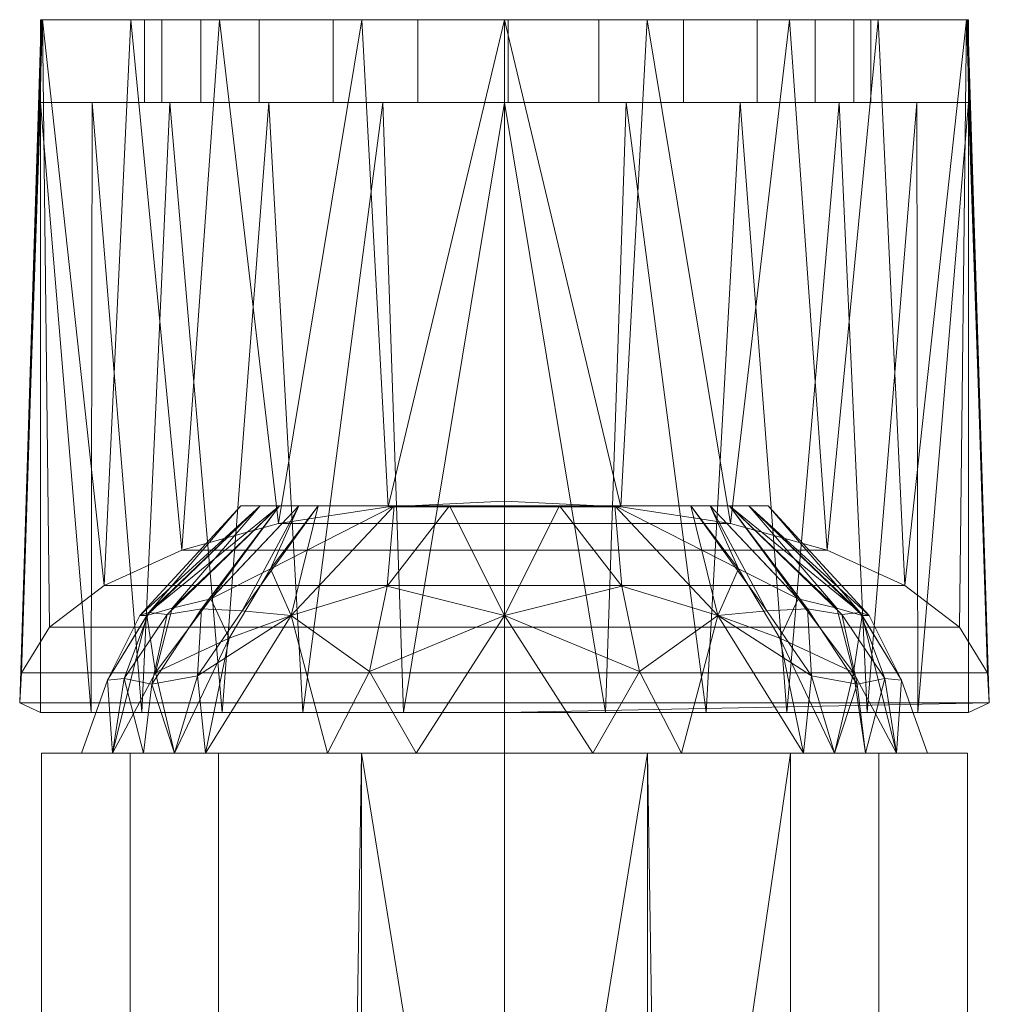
# Model space of a CAD drawing. Header units: millimetres. Extents: x -108 to 328, y -83 to 420.
# Tile 4 of 7: x -24 to 24, y 31 to 79. Entities that reach past the tile are written whole.
import ezdxf

# ---------------------------------------------------------------- set-up
doc = ezdxf.new("R2010")
doc.units = ezdxf.units.MM
doc.layers.add('M-520-M_DRAINAGE_FW', color=2, linetype='Continuous', lineweight=30)

# ---------------------------------------------------------------- blocks, each defined once
blk = doc.blocks.new('AmericanStandard_BathAndShowerMixer_withHandspray_Codie__FFASB211-6T1500BT0_ - Codie Exposed Bath _ Shower Mixer with Handspray-4303-3D View 1')
at = {"layer": 'M-520-M_DRAINAGE_FW', "lineweight": 9}
mesh = blk.add_polyface(dxfattribs=at)
corners = [(-0.002, 78.621, 36.415), (-0.002, 55.24, 36.415), (-5.656, 54.965, 37.101), (-10.982, 54.155, 39.119), (-15.671, 52.858, 42.352), (-19.45, 51.148, 46.613), (-22.101, 49.125, 51.654), (-23.47, 46.906, 57.182), (-23.553, 45.452, 62.138), (-22.542, 44.972, 67.195), (-17.627, 44.972, 75.817), (-9.799, 44.972, 81.575), (-0.002, 44.972, 83.7), (-0.002, 74.593, 83.7), (-5.916, 74.593, 82.948), (-11.454, 74.593, 80.741), (-16.264, 74.593, 77.219), (-20.04, 74.593, 72.606), (-22.542, 74.593, 67.195), (-22.542, 78.621, 67.195), (-22.453, 78.621, 52.643), (-13.853, 78.621, 40.897), (-18.153, 78.621, 46.77), (-6.928, 78.621, 38.656), (-22.479, 78.621, 56.954), (-22.51, 78.621, 62.075), (-20.084, 44.972, 71.506), (-4.901, 44.972, 82.637), (-13.713, 44.972, 78.696)]
mesh.append_faces([[corners[k] for k in face] for face in [(5, 22, 4), (20, 7, 24), (0, 2, 23), (4, 21, 3), (18, 26, 17), (14, 27, 13), (3, 23, 2), (26, 18, 9), (17, 10, 16), (9, 18, 8)]], dxfattribs={"vtx0": -1, "vtx1": -1})
mesh.append_faces([[corners[k] for k in face] for face in [(18, 25, 8)]], dxfattribs={"vtx0": -1, "vtx1": -1, "vtx2": -1})
mesh.append_faces([[corners[k] for k in face] for face in [(16, 10, 28), (20, 6, 7), (5, 20, 22), (4, 22, 21), (15, 28, 11), (14, 11, 27), (25, 7, 8), (28, 15, 16)]], dxfattribs={"vtx0": -1, "vtx2": -1})
mesh.append_faces([[corners[k] for k in face] for face in [(1, 2, 0), (12, 13, 27)]], dxfattribs={"vtx1": -1})
mesh.append_faces([[corners[k] for k in face] for face in [(5, 6, 20), (21, 23, 3), (25, 24, 7), (14, 15, 11), (26, 10, 17)]], dxfattribs={"vtx1": -1, "vtx2": -1})
mesh.append_faces([[corners[k] for k in face] for face in [(18, 19, 25)]], dxfattribs={"vtx2": -1})
mesh = blk.add_polyface(dxfattribs=at)
corners = [(22.537, 78.621, 67.195), (22.448, 78.621, 52.643), (13.848, 78.621, 40.897), (-0.002, 78.621, 36.415), (-13.853, 78.621, 40.897), (-22.453, 78.621, 52.643), (-22.542, 78.621, 67.195), (-17.491, 78.621, 143.78), (-16.649, 78.621, 148.127), (-14.752, 78.621, 152.128), (-11.921, 78.621, 155.533), (-8.333, 78.621, 158.127), (-4.212, 78.621, 159.748), (0.182, 78.621, 160.294), (4.573, 78.621, 159.73), (8.688, 78.621, 158.094), (12.266, 78.621, 155.486), (15.084, 78.621, 152.07), (16.964, 78.621, 148.062), (17.79, 78.621, 143.712)]
mesh.append_faces([[corners[k] for k in face] for face in [(1, 4, 5, 0)]], dxfattribs={"vtx0": -1, "vtx2": -1})
mesh.append_faces([[corners[k] for k in face] for face in [(0, 5, 6, 7), (16, 11, 12, 13)]], dxfattribs={"vtx0": -1, "vtx3": -1})
mesh.append_faces([[corners[k] for k in face] for face in [(18, 19, 16, 17)]], dxfattribs={"vtx1": -1})
mesh.append_faces([[corners[k] for k in face] for face in [(19, 0, 7, 16), (10, 11, 16, 7)]], dxfattribs={"vtx1": -1, "vtx2": -1, "vtx3": -1})
mesh.append_faces([[corners[k] for k in face] for face in [(2, 3, 4, 1), (8, 9, 10, 7)]], dxfattribs={"vtx2": -1})
mesh.append_faces([[corners[k] for k in face] for face in [(13, 14, 15, 16)]], dxfattribs={"vtx3": -1})
mesh = blk.add_polyface(dxfattribs=at)
corners = [(-22.542, 74.593, 67.195), (-17.491, 74.593, 143.78), (-17.491, 78.621, 143.78), (-22.542, 78.621, 67.195)]
mesh.append_faces([[corners[k] for k in face] for face in [(0, 1, 2, 3)]])
mesh = blk.add_polyface(dxfattribs=at)
corners = [(-17.491, 74.593, 143.78), (-16.649, 74.593, 148.127), (-14.752, 74.593, 152.128), (-11.921, 74.593, 155.533), (-8.333, 74.593, 158.127), (-4.212, 74.593, 159.748), (0.182, 74.593, 160.294), (4.573, 74.593, 159.73), (8.688, 74.593, 158.094), (12.266, 74.593, 155.486), (15.084, 74.593, 152.07), (16.964, 74.593, 148.062), (17.79, 74.593, 143.712), (17.79, 78.621, 143.712), (16.964, 78.621, 148.062), (15.084, 78.621, 152.07), (12.266, 78.621, 155.486), (8.688, 78.621, 158.094), (4.573, 78.621, 159.73), (0.182, 78.621, 160.294), (-4.212, 78.621, 159.748), (-8.333, 78.621, 158.127), (-11.921, 78.621, 155.533), (-14.752, 78.621, 152.128), (-16.649, 78.621, 148.127), (-17.491, 78.621, 143.78)]
mesh.append_faces([[corners[k] for k in face] for face in [(13, 14, 11, 12), (0, 1, 24, 25)]], dxfattribs={"vtx1": -1})
mesh.append_faces([[corners[k] for k in face] for face in [(14, 15, 10, 11), (16, 17, 8, 9), (15, 16, 9, 10), (17, 18, 7, 8), (6, 7, 18, 19), (19, 20, 5, 6), (20, 21, 4, 5), (22, 23, 2, 3), (21, 22, 3, 4), (23, 24, 1, 2)]], dxfattribs={"vtx1": -1, "vtx3": -1})
mesh = blk.add_polyface(dxfattribs=at)
corners = [(-0.002, 44.972, 83.7), (9.794, 44.972, 81.575), (17.622, 44.972, 75.817), (22.537, 44.972, 67.195), (23.548, 45.452, 62.138), (23.465, 46.906, 57.182), (22.096, 49.125, 51.654), (19.445, 51.148, 46.613), (15.666, 52.858, 42.352), (10.977, 54.155, 39.119), (5.651, 54.965, 37.101), (-0.002, 55.24, 36.415), (-0.002, 78.621, 36.415), (13.848, 78.621, 40.897), (22.448, 78.621, 52.643), (22.537, 78.621, 67.195), (22.537, 74.593, 67.195), (20.035, 74.593, 72.606), (16.259, 74.593, 77.219), (11.449, 74.593, 80.741), (5.911, 74.593, 82.948), (-0.002, 74.593, 83.7), (6.923, 78.621, 38.656), (18.148, 78.621, 46.77), (22.474, 78.621, 56.954), (22.506, 78.621, 62.075), (13.708, 44.972, 78.696), (4.896, 44.972, 82.637), (20.079, 44.972, 71.506)]
mesh.append_faces([[corners[k] for k in face] for face in [(27, 21, 0), (16, 25, 15)]], dxfattribs={"vtx0": -1})
mesh.append_faces([[corners[k] for k in face] for face in [(19, 26, 18), (21, 27, 20), (3, 16, 28), (8, 23, 7), (18, 2, 17), (26, 19, 1)]], dxfattribs={"vtx0": -1, "vtx1": -1})
mesh.append_faces([[corners[k] for k in face] for face in [(4, 25, 16)]], dxfattribs={"vtx0": -1, "vtx1": -1, "vtx2": -1})
mesh.append_faces([[corners[k] for k in face] for face in [(17, 2, 28), (28, 16, 17), (16, 3, 4), (25, 4, 5), (8, 13, 23), (14, 5, 6), (14, 6, 7), (7, 23, 14), (13, 8, 9), (10, 12, 22), (5, 24, 25)]], dxfattribs={"vtx0": -1, "vtx2": -1})
mesh.append_faces([[corners[k] for k in face] for face in [(19, 20, 1), (26, 2, 18), (14, 24, 5), (27, 1, 20), (9, 10, 22), (22, 13, 9)]], dxfattribs={"vtx1": -1, "vtx2": -1})
mesh.append_faces([[corners[k] for k in face] for face in [(10, 11, 12)]], dxfattribs={"vtx2": -1})
mesh = blk.add_polyface(dxfattribs=at)
corners = [(17.79, 74.593, 143.712), (22.537, 74.593, 67.195), (22.537, 78.621, 67.195), (17.79, 78.621, 143.712)]
mesh.append_faces([[corners[k] for k in face] for face in [(3, 0, 1, 2)]])
mesh = blk.add_polyface(dxfattribs=at)
corners = [(22.537, 74.593, 67.195), (17.79, 74.593, 143.712), (16.964, 74.593, 148.062), (15.084, 74.593, 152.07), (12.266, 74.593, 155.486), (8.688, 74.593, 158.094), (4.573, 74.593, 159.73), (0.182, 74.593, 160.294), (-4.212, 74.593, 159.748), (-8.333, 74.593, 158.127), (-11.921, 74.593, 155.533), (-14.752, 74.593, 152.128), (-16.649, 74.593, 148.127), (-17.491, 74.593, 143.78), (-22.542, 74.593, 67.195), (-20.04, 74.593, 72.606), (-16.264, 74.593, 77.219), (-11.454, 74.593, 80.741), (-5.916, 74.593, 82.948), (-0.002, 74.593, 83.7), (5.911, 74.593, 82.948), (11.449, 74.593, 80.741), (16.259, 74.593, 77.219), (20.035, 74.593, 72.606)]
mesh.append_faces([[corners[k] for k in face] for face in [(8, 5, 6, 7)]], dxfattribs={"vtx0": -1})
mesh.append_faces([[corners[k] for k in face] for face in [(21, 1, 20)]], dxfattribs={"vtx0": -1, "vtx1": -1})
mesh.append_faces([[corners[k] for k in face] for face in [(1, 21, 22), (13, 15, 16), (13, 18, 19), (13, 17, 18), (13, 16, 17), (5, 8, 9)]], dxfattribs={"vtx0": -1, "vtx2": -1})
mesh.append_faces([[corners[k] for k in face] for face in [(14, 15, 13)]], dxfattribs={"vtx1": -1})
mesh.append_faces([[corners[k] for k in face] for face in [(22, 23, 1)]], dxfattribs={"vtx1": -1, "vtx2": -1})
mesh.append_faces([[corners[k] for k in face] for face in [(19, 20, 1, 13)]], dxfattribs={"vtx1": -1, "vtx2": -1, "vtx3": -1})
mesh.append_faces([[corners[k] for k in face] for face in [(2, 3, 11, 12), (3, 4, 10, 11), (4, 5, 9, 10), (12, 13, 1, 2)]], dxfattribs={"vtx1": -1, "vtx3": -1})
mesh.append_faces([[corners[k] for k in face] for face in [(23, 0, 1)]], dxfattribs={"vtx2": -1})
mesh = blk.add_polyface(dxfattribs=at)
corners = [(23.465, 46.906, 57.182), (-23.47, 46.906, 57.182), (-22.101, 49.125, 51.654), (-19.45, 51.148, 46.613), (-15.671, 52.858, 42.352), (-10.982, 54.155, 39.119), (-5.656, 54.965, 37.101), (-0.002, 55.24, 36.415), (5.651, 54.965, 37.101), (10.977, 54.155, 39.119), (15.666, 52.858, 42.352), (19.445, 51.148, 46.613), (22.096, 49.125, 51.654)]
mesh.append_faces([[corners[k] for k in face] for face in [(8, 6, 7)]], dxfattribs={"vtx0": -1})
mesh.append_faces([[corners[k] for k in face] for face in [(12, 2, 3, 11), (10, 4, 5, 9)]], dxfattribs={"vtx0": -1, "vtx2": -1})
mesh.append_faces([[corners[k] for k in face] for face in [(3, 4, 10, 11), (5, 6, 8, 9)]], dxfattribs={"vtx1": -1, "vtx3": -1})
mesh.append_faces([[corners[k] for k in face] for face in [(0, 1, 2, 12)]], dxfattribs={"vtx2": -1})
mesh = blk.add_polyface(dxfattribs=at)
corners = [(-0.002, 43.008, 39.712), (-14.533, 43.008, 45.731), (-20.552, 43.008, 60.262), (-14.533, 43.008, 74.793), (-0.002, 43.008, 80.811), (-0.002, 49.68, 77.978), (-0.002, 55.008, 73.063), (-9.054, 55.008, 69.314), (-12.804, 55.008, 60.262), (-9.054, 55.008, 51.21), (-0.002, 55.008, 47.461), (-0.002, 49.68, 42.546), (-5.356, 55.008, 70.846), (-5.356, 55.008, 49.678), (-8.596, 43.008, 77.252), (-8.596, 43.008, 43.272), (-10.367, 49.68, 74.629), (-10.367, 49.68, 45.894), (-10.929, 55.008, 64.788), (-17.543, 43.008, 67.527), (-10.929, 55.008, 55.736), (-17.543, 43.008, 52.997), (-17.378, 49.68, 63.718), (-17.279, 49.835, 56.825), (-14.719, 50.015, 50.802), (-14.271, 50.498, 69.796), (-2.679, 55.008, 71.955), (-5.704, 51.116, 75.96), (-2.679, 55.008, 48.569), (-5.704, 51.116, 44.563), (-4.299, 43.008, 79.032), (-6.555, 46.974, 78.305), (-4.299, 43.008, 41.492), (-6.555, 46.974, 42.219), (-11.866, 55.008, 62.525), (-19.047, 43.008, 63.895), (-11.866, 55.008, 57.999), (-19.047, 43.008, 56.629), (-19.293, 46.551, 58.362), (-18.472, 46.634, 54.499), (-16.038, 43.008, 49.364), (-14.919, 46.749, 48.02), (-17.717, 49.682, 60.26), (-16.392, 49.74, 53.638), (-17.131, 46.356, 51.013), (-12.745, 49.918, 48.18), (-9.992, 55.008, 53.473), (-11.363, 51.959, 71.554), (-13.372, 48.584, 72.871), (-16.038, 43.008, 71.16), (-16.954, 46.919, 69.323), (-16.144, 50.047, 66.954), (-9.992, 55.008, 67.051)]
mesh.append_faces([[corners[k] for k in face] for face in [(52, 47, 7), (14, 16, 3), (1, 17, 15), (37, 39, 21), (28, 29, 13), (15, 33, 32), (9, 45, 46), (21, 44, 40)]], dxfattribs={"vtx0": -1, "vtx1": -1})
mesh.append_faces([[corners[k] for k in face] for face in [(51, 34, 22), (16, 27, 12), (48, 16, 47), (28, 11, 29), (13, 29, 17), (44, 24, 41), (27, 31, 5), (37, 38, 39), (41, 45, 17), (47, 25, 48), (38, 42, 23), (43, 20, 24), (50, 48, 25), (5, 31, 30), (5, 26, 27), (17, 29, 33), (31, 16, 14), (16, 31, 27), (32, 33, 11), (17, 33, 15), (11, 33, 29), (8, 23, 42), (38, 35, 22), (38, 23, 39), (23, 43, 39), (40, 44, 41), (45, 41, 24), (39, 44, 21), (17, 1, 41), (38, 22, 42), (42, 22, 34), (20, 43, 23), (44, 43, 24), (44, 39, 43), (45, 24, 46), (9, 17, 45), (12, 47, 16), (3, 16, 48), (22, 35, 50), (48, 50, 49), (51, 50, 25), (51, 25, 18), (22, 50, 51), (47, 52, 25)]], dxfattribs={"vtx0": -1, "vtx1": -1, "vtx2": -1})
mesh.append_faces([[corners[k] for k in face] for face in [(17, 9, 13), (31, 14, 30), (23, 8, 36), (48, 49, 3), (38, 37, 2), (41, 1, 40), (23, 36, 20), (38, 2, 35), (24, 20, 46)]], dxfattribs={"vtx0": -1, "vtx2": -1})
mesh.append_faces([[corners[k] for k in face] for face in [(50, 35, 19, 49)]], dxfattribs={"vtx0": -1, "vtx3": -1})
mesh.append_faces([[corners[k] for k in face] for face in [(10, 11, 28), (4, 5, 30)]], dxfattribs={"vtx1": -1})
mesh.append_faces([[corners[k] for k in face] for face in [(12, 7, 47), (34, 8, 42), (26, 12, 27), (18, 34, 51), (52, 18, 25)]], dxfattribs={"vtx1": -1, "vtx2": -1})
mesh.append_faces([[corners[k] for k in face] for face in [(11, 0, 32), (5, 6, 26)]], dxfattribs={"vtx2": -1})
mesh = blk.add_polyface(dxfattribs=at)
corners = [(-0.002, 55.008, 47.461), (-9.054, 55.008, 51.21), (-12.804, 55.008, 60.262), (-9.054, 55.008, 69.314), (-0.002, 55.008, 73.063), (-0.002, 55.008, 60.262)]
mesh.append_faces([[corners[k] for k in face] for face in [(3, 4, 5, 2)]], dxfattribs={"vtx2": -1})
mesh.append_faces([[corners[k] for k in face] for face in [(5, 0, 1, 2)]], dxfattribs={"vtx3": -1})
mesh = blk.add_polyface(dxfattribs=at)
corners = [(-0.002, 55.008, 73.063), (9.049, 55.008, 69.314), (12.799, 55.008, 60.262), (9.049, 55.008, 51.21), (-0.002, 55.008, 47.461), (-0.002, 55.008, 60.262)]
mesh.append_faces([[corners[k] for k in face] for face in [(5, 2, 3, 4)]], dxfattribs={"vtx0": -1})
mesh.append_faces([[corners[k] for k in face] for face in [(5, 0, 1, 2)]], dxfattribs={"vtx3": -1})
mesh = blk.add_polyface(dxfattribs=at)
corners = [(-0.002, 43.008, 80.811), (14.528, 43.008, 74.793), (20.547, 43.008, 60.262), (14.528, 43.008, 45.731), (-0.002, 43.008, 39.712), (-0.002, 49.68, 42.546), (-0.002, 55.008, 47.461), (9.049, 55.008, 51.21), (12.799, 55.008, 60.262), (9.049, 55.008, 69.314), (-0.002, 55.008, 73.063), (-0.002, 49.68, 77.978), (5.351, 55.008, 49.678), (5.351, 55.008, 70.846), (8.591, 43.008, 43.272), (8.591, 43.008, 77.252), (10.362, 49.68, 45.894), (10.362, 49.68, 74.629), (10.924, 55.008, 55.736), (17.538, 43.008, 52.997), (10.924, 55.008, 64.788), (17.538, 43.008, 67.527), (17.373, 49.68, 56.806), (17.274, 49.835, 63.698), (14.714, 50.015, 69.722), (14.266, 50.498, 50.728), (2.674, 55.008, 48.569), (5.699, 51.116, 44.563), (2.674, 55.008, 71.955), (5.699, 51.116, 75.96), (4.294, 43.008, 41.492), (6.55, 46.974, 42.219), (4.294, 43.008, 79.032), (6.55, 46.974, 78.305), (11.862, 55.008, 57.999), (19.042, 43.008, 56.629), (11.862, 55.008, 62.525), (19.042, 43.008, 63.895), (19.288, 46.551, 62.162), (18.467, 46.634, 66.025), (16.033, 43.008, 71.16), (14.914, 46.749, 72.504), (17.712, 49.682, 60.264), (16.387, 49.74, 66.886), (17.126, 46.356, 69.511), (12.74, 49.918, 72.344), (9.987, 55.008, 67.051), (11.358, 51.959, 48.97), (13.367, 48.584, 47.653), (16.033, 43.008, 49.364), (16.949, 46.919, 51.201), (16.139, 50.047, 53.57), (9.987, 55.008, 53.473)]
mesh.append_faces([[corners[k] for k in face] for face in [(14, 16, 3), (7, 47, 12), (1, 17, 15), (37, 39, 21), (28, 29, 13), (15, 33, 32), (9, 45, 46), (21, 44, 40), (52, 47, 7)]], dxfattribs={"vtx0": -1, "vtx1": -1})
mesh.append_faces([[corners[k] for k in face] for face in [(51, 34, 22), (51, 25, 18), (16, 27, 12), (48, 16, 47), (28, 11, 29), (13, 29, 17), (44, 24, 41), (27, 31, 5), (41, 45, 17), (37, 38, 39), (38, 42, 23), (43, 20, 24), (50, 48, 25), (5, 31, 30), (5, 26, 27), (17, 29, 33), (31, 16, 14), (16, 31, 27), (32, 33, 11), (17, 33, 15), (11, 33, 29), (8, 23, 42), (38, 35, 22), (38, 23, 39), (23, 43, 39), (40, 44, 41), (45, 41, 24), (39, 44, 21), (17, 1, 41), (38, 22, 42), (42, 22, 34), (20, 43, 23), (44, 43, 24), (44, 39, 43), (45, 24, 46), (9, 17, 45), (48, 47, 25), (12, 47, 16), (3, 16, 48), (22, 35, 50), (48, 50, 49), (51, 50, 25), (47, 52, 25), (22, 50, 51)]], dxfattribs={"vtx0": -1, "vtx1": -1, "vtx2": -1})
mesh.append_faces([[corners[k] for k in face] for face in [(17, 9, 13), (31, 14, 30), (23, 8, 36), (48, 49, 3), (38, 37, 2), (41, 1, 40), (23, 36, 20), (38, 2, 35), (24, 20, 46), (50, 19, 49)]], dxfattribs={"vtx0": -1, "vtx2": -1})
mesh.append_faces([[corners[k] for k in face] for face in [(10, 11, 28), (4, 5, 30)]], dxfattribs={"vtx1": -1})
mesh.append_faces([[corners[k] for k in face] for face in [(35, 19, 50), (26, 12, 27), (34, 8, 42), (18, 34, 51), (52, 18, 25)]], dxfattribs={"vtx1": -1, "vtx2": -1})
mesh.append_faces([[corners[k] for k in face] for face in [(11, 0, 32), (5, 6, 26)]], dxfattribs={"vtx2": -1})
mesh = blk.add_polyface(dxfattribs=at)
corners = [(-23.47, 46.906, 57.182), (23.465, 46.906, 57.182), (23.548, 45.452, 62.138), (22.537, 44.972, 67.195), (-0.002, 44.972, 67.195), (-22.542, 44.972, 67.195), (-23.553, 45.452, 62.138)]
mesh.append_faces([[corners[k] for k in face] for face in [(4, 2, 3)]], dxfattribs={"vtx0": -1})
mesh.append_faces([[corners[k] for k in face] for face in [(4, 5, 6, 2)]], dxfattribs={"vtx2": -1, "vtx3": -1})
mesh.append_faces([[corners[k] for k in face] for face in [(6, 0, 1, 2)]], dxfattribs={"vtx3": -1})
mesh = blk.add_polyface(dxfattribs=at)
corners = [(-0.002, 44.972, 67.195), (-0.002, 44.972, 83.7), (-9.799, 44.972, 81.575), (-17.627, 44.972, 75.817), (-22.542, 44.972, 67.195)]
mesh.append_faces([[corners[k] for k in face] for face in [(3, 4, 0, 2), (0, 1, 2)]], dxfattribs={"vtx2": -1})
mesh = blk.add_polyface(dxfattribs=at)
corners = [(-0.002, 44.972, 83.7), (-0.002, 44.972, 67.195), (22.537, 44.972, 67.195), (17.622, 44.972, 75.817), (9.794, 44.972, 81.575)]
mesh.append_faces([[corners[k] for k in face] for face in [(0, 1, 4)]], dxfattribs={"vtx1": -1})
mesh.append_faces([[corners[k] for k in face] for face in [(1, 2, 3, 4)]], dxfattribs={"vtx3": -1})
mesh = blk.add_polyface(dxfattribs=at)
corners = [(-0.002, 0, 36.415), (-13.899, 0, 40.93), (-22.488, 0, 52.751), (-22.488, 0, 67.363), (-13.899, 0, 79.185), (-0.002, 0, 83.7), (-0.002, 43.008, 83.7), (-13.899, 43.008, 79.185), (-22.488, 43.008, 67.363), (-22.488, 43.008, 52.751), (-13.899, 43.008, 40.93), (-0.002, 43.008, 36.415), (-18.194, 43.008, 46.841), (-18.194, 0, 46.841), (-6.951, 0, 38.672), (-6.951, 43.008, 38.672), (-22.488, 43.008, 60.057), (-22.488, 0, 60.057), (-18.194, 0, 73.274), (-18.194, 43.008, 73.274), (-7.622, 0, 81.224), (-6.951, 43.008, 81.442)]
mesh.append_faces([[corners[k] for k in face] for face in [(5, 21, 20)]], dxfattribs={"vtx0": -1, "vtx1": -1})
mesh.append_faces([[corners[k] for k in face] for face in [(7, 4, 20, 21)]], dxfattribs={"vtx0": -1, "vtx2": -1})
mesh.append_faces([[corners[k] for k in face] for face in [(8, 16, 17, 3), (13, 2, 9, 12), (12, 10, 1, 13), (10, 15, 14, 1), (16, 9, 2, 17), (19, 8, 3, 18), (7, 19, 18, 4)]], dxfattribs={"vtx1": -1, "vtx3": -1})
mesh.append_faces([[corners[k] for k in face] for face in [(5, 6, 21)]], dxfattribs={"vtx2": -1})
mesh.append_faces([[corners[k] for k in face] for face in [(15, 11, 0, 14)]], dxfattribs={"vtx3": -1})
mesh = blk.add_polyface(dxfattribs=at)
corners = [(-0.002, 43.008, 36.415), (-13.899, 43.008, 40.93), (-22.488, 43.008, 52.751), (-22.488, 43.008, 67.363), (-13.899, 43.008, 79.185), (-0.002, 43.008, 83.7), (-0.002, 43.008, 60.057)]
mesh.append_faces([[corners[k] for k in face] for face in [(6, 3, 4, 5)]], dxfattribs={"vtx0": -1})
mesh.append_faces([[corners[k] for k in face] for face in [(3, 6, 2)]], dxfattribs={"vtx0": -1, "vtx1": -1})
mesh.append_faces([[corners[k] for k in face] for face in [(6, 0, 1, 2)]], dxfattribs={"vtx3": -1})
mesh = blk.add_polyface(dxfattribs=at)
corners = [(-0.002, 43.008, 60.262), (-0.002, 43.008, 80.811), (-14.533, 43.008, 74.793), (-20.552, 43.008, 60.262), (-14.533, 43.008, 45.731), (-0.002, 43.008, 39.712)]
mesh.append_faces([[corners[k] for k in face] for face in [(4, 5, 0, 3)]], dxfattribs={"vtx2": -1})
mesh.append_faces([[corners[k] for k in face] for face in [(0, 1, 2, 3)]], dxfattribs={"vtx3": -1})
mesh = blk.add_polyface(dxfattribs=at)
corners = [(-0.002, 0, 83.7), (13.894, 0, 79.185), (22.483, 0, 67.363), (22.483, 0, 52.751), (13.894, 0, 40.93), (-0.002, 0, 36.415), (-0.002, 43.008, 36.415), (13.894, 43.008, 40.93), (22.483, 43.008, 52.751), (22.483, 43.008, 67.363), (13.894, 43.008, 79.185), (-0.002, 43.008, 83.7), (18.189, 0, 73.274), (18.189, 43.008, 73.274), (6.946, 43.008, 81.442), (6.946, 0, 81.442), (22.483, 43.008, 60.057), (22.483, 0, 60.057), (18.189, 0, 46.841), (18.189, 43.008, 46.841), (7.617, 0, 38.89), (6.946, 43.008, 38.672)]
mesh.append_faces([[corners[k] for k in face] for face in [(20, 7, 4), (7, 20, 21), (5, 21, 20)]], dxfattribs={"vtx0": -1, "vtx1": -1})
mesh.append_faces([[corners[k] for k in face] for face in [(10, 1, 12, 13), (14, 15, 1, 10)]], dxfattribs={"vtx0": -1, "vtx2": -1})
mesh.append_faces([[corners[k] for k in face] for face in [(9, 13, 12, 2), (8, 16, 17, 3), (18, 4, 7, 19), (19, 8, 3, 18), (16, 9, 2, 17)]], dxfattribs={"vtx1": -1, "vtx3": -1})
mesh.append_faces([[corners[k] for k in face] for face in [(11, 0, 15, 14), (5, 6, 21)]], dxfattribs={"vtx2": -1})
mesh = blk.add_polyface(dxfattribs=at)
corners = [(-0.002, 43.008, 83.7), (13.894, 43.008, 79.185), (22.483, 43.008, 67.363), (22.483, 43.008, 52.751), (13.894, 43.008, 40.93), (-0.002, 43.008, 36.415), (-0.002, 43.008, 60.057)]
mesh.append_faces([[corners[k] for k in face] for face in [(6, 3, 4, 5)]], dxfattribs={"vtx0": -1})
mesh.append_faces([[corners[k] for k in face] for face in [(6, 2, 3)]], dxfattribs={"vtx0": -1, "vtx2": -1})
mesh.append_faces([[corners[k] for k in face] for face in [(6, 0, 1, 2)]], dxfattribs={"vtx3": -1})
mesh = blk.add_polyface(dxfattribs=at)
corners = [(-0.002, 43.008, 60.262), (-0.002, 43.008, 39.712), (14.528, 43.008, 45.731), (20.547, 43.008, 60.262), (14.528, 43.008, 74.793), (-0.002, 43.008, 80.811)]
mesh.append_faces([[corners[k] for k in face] for face in [(2, 3, 0, 1)]], dxfattribs={"vtx1": -1})
mesh.append_faces([[corners[k] for k in face] for face in [(4, 5, 0, 3)]], dxfattribs={"vtx2": -1})

msp = doc.modelspace()

# ---------------------------------------------------------------- block references
at = {"layer": 'M-520-M_DRAINAGE_FW', "lineweight": 9}
msp.add_blockref('AmericanStandard_BathAndShowerMixer_withHandspray_Codie__FFASB211-6T1500BT0_ - Codie Exposed Bath _ Shower Mixer with Handspray-4303-3D View 1', (0, 0), dxfattribs=at)

doc.saveas('drawing.dxf')
